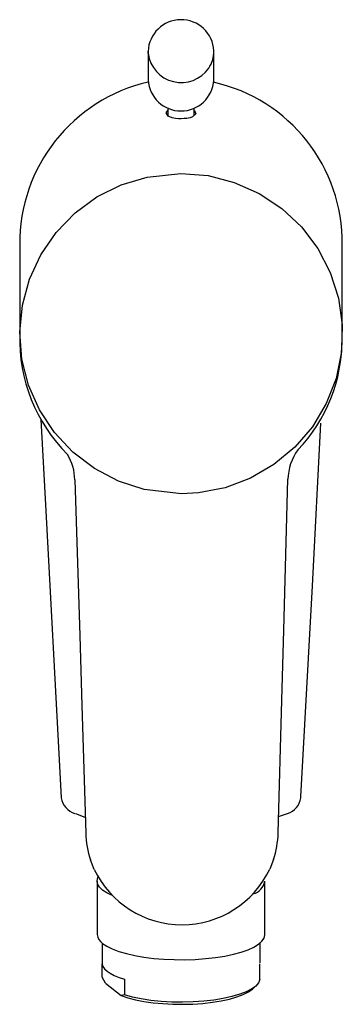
# Model space of a CAD drawing. Header units: millimetres. Extents: x 3912.511 to 3912.56, y 1765.131 to 1765.28.
import ezdxf

# ---------------------------------------------------------------- set-up
doc = ezdxf.new("R2010")
doc.units = ezdxf.units.MM
doc.layers.add('SANINDUSA', color=3, linetype='Continuous')

msp = doc.modelspace()

# ---------------------------------------------------------------- linework, layer by layer
at = {"layer": 'SANINDUSA'}
for p, q in [((3912.530827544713, 1765.275573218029), (3912.530827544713, 1765.271215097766)), ((3912.530837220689, 1765.275281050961), (3912.530827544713, 1765.275573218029)), ((3912.540827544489, 1765.271215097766), (3912.540827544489, 1765.275573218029)), ((3912.533827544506, 1765.266908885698), (3912.533827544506, 1765.265838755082)), ((3912.537827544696, 1765.265875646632), (3912.537827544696, 1765.266908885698)), ((3912.511327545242, 1765.246162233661), (3912.511327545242, 1765.232532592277)), ((3912.560302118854, 1765.231915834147), (3912.56032754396, 1765.246162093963)), ((3912.521274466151, 1765.159146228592), (3912.519846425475, 1765.159690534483)), ((3912.550654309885, 1765.159304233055), (3912.551992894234, 1765.159770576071)), ((3912.522639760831, 1765.151254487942), (3912.522074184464, 1765.15268939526)), ((3912.549871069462, 1765.152731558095), (3912.54930984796, 1765.151294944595)), ((3912.523077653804, 1765.149461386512), (3912.523077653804, 1765.141354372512)), ((3912.548577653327, 1765.141354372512), (3912.548577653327, 1765.149461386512)), ((3912.523827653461, 1765.140059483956), (3912.523827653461, 1765.137062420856)), ((3912.54782765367, 1765.137062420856), (3912.54782765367, 1765.140059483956)), ((3912.523843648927, 1765.134864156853), (3912.523843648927, 1765.1368762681)), ((3912.547811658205, 1765.13449185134), (3912.547811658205, 1765.1368762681)), ((3912.524350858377, 1765.133981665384), (3912.523843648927, 1765.134864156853)), ((3912.527218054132, 1765.13455010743), (3912.527218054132, 1765.132165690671)), ((3912.524350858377, 1765.133981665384), (3912.526710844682, 1765.132094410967)), ((3912.546741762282, 1765.133111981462), (3912.547216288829, 1765.133541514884)), ((3912.527218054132, 1765.132165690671), (3912.526710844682, 1765.132094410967))]:
    msp.add_line(p, q, dxfattribs=at)
at = {"layer": 'SANINDUSA', "flags": 128}
for points in [[(3912.537827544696, 1765.266638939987), (3912.537879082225, 1765.266605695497), (3912.538060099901, 1765.266085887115), (3912.537549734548, 1765.26562449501), (3912.537191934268, 1765.265497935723), (3912.53669131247, 1765.265393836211), (3912.5362927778, 1765.265349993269), (3912.535830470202, 1765.265332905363), (3912.535431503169, 1765.265345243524), (3912.534997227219, 1765.265388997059), (3912.534474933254, 1765.265494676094), (3912.533881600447, 1765.265745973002), (3912.533581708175, 1765.266260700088), (3912.533827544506, 1765.266605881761)], [(3912.535888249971, 1765.208339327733), (3912.530252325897, 1765.208983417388), (3912.526328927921, 1765.210255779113), (3912.522673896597, 1765.212160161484), (3912.519395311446, 1765.214651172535), (3912.516580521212, 1765.217650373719), (3912.514316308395, 1765.221079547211), (3912.512659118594, 1765.224835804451), (3912.511664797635, 1765.228816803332), (3912.511352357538, 1765.232906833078), (3912.511740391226, 1765.236990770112), (3912.512808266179, 1765.240953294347), (3912.514535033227, 1765.244679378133), (3912.516862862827, 1765.248067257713), (3912.519733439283, 1765.251015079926), (3912.523058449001, 1765.253446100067), (3912.526748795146, 1765.255283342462), (3912.530695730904, 1765.25648356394), (3912.535814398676, 1765.257028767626), (3912.539927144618, 1765.256687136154), (3912.543925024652, 1765.25566906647), (3912.547692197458, 1765.253994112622), (3912.551125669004, 1765.251718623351), (3912.554122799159, 1765.248898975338), (3912.556604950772, 1765.245622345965), (3912.558494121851, 1765.241975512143), (3912.559744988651, 1765.238066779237), (3912.560312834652, 1765.234003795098), (3912.560190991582, 1765.229903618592), (3912.559373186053, 1765.225882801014), (3912.557892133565, 1765.222053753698), (3912.555780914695, 1765.218528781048), (3912.553107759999, 1765.215402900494), (3912.549941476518, 1765.212771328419), (3912.546377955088, 1765.210701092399), (3912.542513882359, 1765.209259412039), (3912.538462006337, 1765.208477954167), (3912.535888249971, 1765.208339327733)], [(3912.514551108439, 1765.219618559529), (3912.515264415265, 1765.20576052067), (3912.517357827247, 1765.16692174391), (3912.51763658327, 1765.162127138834)], [(3912.554027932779, 1765.162130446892), (3912.5540354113, 1765.162257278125), (3912.555789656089, 1765.194355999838), (3912.557069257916, 1765.219046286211)], [(3912.519711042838, 1765.210481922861), (3912.520430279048, 1765.186788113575), (3912.52075446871, 1765.176159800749), (3912.521347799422, 1765.15674688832)], [(3912.550585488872, 1765.156804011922), (3912.551140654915, 1765.176972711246), (3912.551432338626, 1765.187593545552), (3912.552059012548, 1765.210535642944)], [(3912.523892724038, 1765.148113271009), (3912.523424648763, 1765.148573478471), (3912.523152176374, 1765.149047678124), (3912.523079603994, 1765.149528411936), (3912.523208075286, 1765.150008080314), (3912.523290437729, 1765.15015855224)], [(3912.525272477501, 1765.147311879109), (3912.524549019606, 1765.147674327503), (3912.523892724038, 1765.148113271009)], [(3912.523892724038, 1765.140006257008), (3912.524549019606, 1765.139567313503), (3912.52538318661, 1765.139156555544), (3912.526382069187, 1765.138780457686), (3912.527529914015, 1765.138444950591), (3912.528808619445, 1765.138155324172), (3912.530198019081, 1765.137916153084), (3912.531676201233, 1765.137731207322), (3912.533219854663, 1765.137603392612), (3912.534804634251, 1765.137534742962), (3912.536405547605, 1765.137526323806), (3912.537997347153, 1765.137578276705), (3912.539554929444, 1765.137689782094), (3912.541053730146, 1765.137859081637), (3912.542470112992, 1765.138083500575), (3912.543781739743, 1765.138359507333), (3912.544967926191, 1765.138682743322), (3912.546009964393, 1765.139048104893), (3912.546891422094, 1765.139449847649), (3912.547598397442, 1765.139881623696), (3912.548119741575, 1765.140336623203), (3912.548447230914, 1765.14080767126), (3912.548575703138, 1765.141287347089), (3912.548577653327, 1765.141354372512)], [(3912.523827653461, 1765.137062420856), (3912.523843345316, 1765.136878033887), (3912.523969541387, 1765.136509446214), (3912.524220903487, 1765.136146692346), (3912.524594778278, 1765.135793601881), (3912.525087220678, 1765.13545390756), (3912.525693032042, 1765.135131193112), (3912.526405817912, 1765.134828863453), (3912.527218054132, 1765.13455010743)], [(3912.547811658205, 1765.13449185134), (3912.547616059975, 1765.134003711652), (3912.547201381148, 1765.133528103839), (3912.546575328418, 1765.133073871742), (3912.545749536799, 1765.132649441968), (3912.544739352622, 1765.132262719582), (3912.54356354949, 1765.131920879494), (3912.542243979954, 1765.131630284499), (3912.54080516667, 1765.131396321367), (3912.539273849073, 1765.131223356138), (3912.537678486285, 1765.131114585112), (3912.536048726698, 1765.131072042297), (3912.534414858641, 1765.131096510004), (3912.532807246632, 1765.131187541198), (3912.531255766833, 1765.131343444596), (3912.529789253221, 1765.131561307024), (3912.528434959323, 1765.131837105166), (3912.527218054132, 1765.132165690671)], [(3912.526710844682, 1765.132094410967), (3912.527730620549, 1765.131746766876), (3912.528895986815, 1765.131443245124), (3912.530185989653, 1765.131189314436), (3912.531577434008, 1765.130989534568), (3912.533045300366, 1765.13084750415), (3912.534563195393, 1765.130765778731), (3912.536103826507, 1765.130745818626), (3912.537639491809, 1765.130787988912), (3912.539142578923, 1765.13089152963), (3912.540586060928, 1765.131054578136), (3912.541943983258, 1765.1312741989), (3912.543191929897, 1765.131546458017), (3912.544307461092, 1765.131866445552), (3912.545270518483, 1765.132228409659), (3912.546063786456, 1765.132625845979), (3912.546673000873, 1765.133051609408), (3912.546741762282, 1765.133111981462)]]:
    msp.add_lwpolyline(points, dxfattribs=at)
at = {"layer": 'SANINDUSA'}
for centre, radius, start, end in [((3912.535829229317, 1765.275386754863), 0.0050051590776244, 3.20579436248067, 177.8649978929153), ((3912.535862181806, 1765.275902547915), 0.005063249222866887, 187.0506470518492, 325.5193023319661), ((3912.536322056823, 1765.275586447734), 0.004505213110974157, 325.5220793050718, 1.02011249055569), ((3912.536450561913, 1765.246405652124), 0.02512419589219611, 102.8635030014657, 180.5551249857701), ((3912.535827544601, 1765.271525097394), 0.005009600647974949, 183.5477929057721, 356.4522070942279), ((3912.535339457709, 1765.246486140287), 0.02499018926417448, 359.2566224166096, 77.41722258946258), ((3912.536095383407, 1765.231855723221), 0.02477708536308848, 178.4345791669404, 225.0596882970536), ((3912.535907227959, 1765.231806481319), 0.02439513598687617, 316.4398926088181, 0.2568330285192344), ((3912.559660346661, 1765.210451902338), 0.007586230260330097, 143.2076412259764, 179.3611369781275), ((3912.512106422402, 1765.210388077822), 0.007584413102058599, 0.7015953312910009, 31.20377442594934), ((3912.520594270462, 1765.162599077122), 0.002995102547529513, 189.0658779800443, 252.2756457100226), ((3912.551191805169, 1765.162518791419), 0.002862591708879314, 286.2511017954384, 352.2031059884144), ((3912.535596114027, 1765.157203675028), 0.01425557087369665, 181.7836445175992, 198.4615246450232), ((3912.53633594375, 1765.15720470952), 0.01425512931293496, 341.7120717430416, 358.3904733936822), ((3912.535965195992, 1765.157608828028), 0.01476295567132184, 205.4945127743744, 334.6793144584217), ((3912.54603738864, 1765.149992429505), 0.002595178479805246, 287.3391774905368, 348.1923485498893), ((3912.524989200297, 1765.141589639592), 0.001925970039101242, 187.0164964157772, 235.2977944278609)]:
    msp.add_arc(centre, radius, start, end, dxfattribs=at)

doc.saveas('drawing.dxf')
